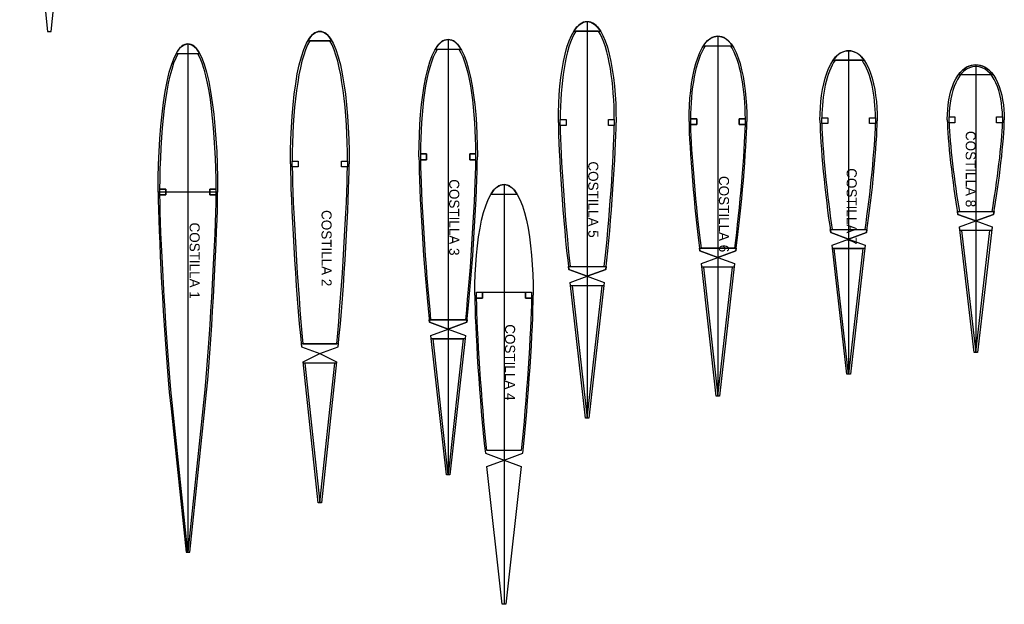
# Model space of a CAD drawing. Header units: centimetres. Extents: x -440 to 389, y -718 to 294.
# Tile 1 of 4: x -440 to 389, y -718 to -226. Entities that reach past the tile are written whole.
import ezdxf

# ---------------------------------------------------------------- set-up
doc = ezdxf.new("R2010")
doc.units = ezdxf.units.CM
doc.header["$MEASUREMENT"] = 0
doc.layers.add('Ala', color=7, linetype='Continuous')

msp = doc.modelspace()

# ---------------------------------------------------------------- linework, layer by layer
at = {"layer": 'Ala', "color": 3}
for points, knots in [([(-439.89, 80.41), (-439.72, 45.13), (-435.29, -42.67), (-430.32, -99.42), (-430.32, -99.42), (-430.32, -99.42), (-429.76, -104.89), (-429.76, -104.89), (-429.76, -104.89), (-429.76, -104.89), (-429.22, -110.26), (-429.22, -110.26), (-429.22, -110.26), (-429.22, -110.26), (-416.37, -236.09), (-416.37, -236.09), (-416.37, -236.09), (-416.37, -236.09), (-414.89, -236.09), (-414.89, -236.09), (-414.89, -236.09), (-414.89, -236.09), (-413.41, -236.09), (-413.41, -236.09), (-413.41, -236.09), (-413.41, -236.09), (-400.59, -110.33), (-400.59, -110.33), (-400.59, -110.33), (-400.59, -110.33), (-400.04, -104.89), (-400.04, -104.89), (-400.04, -104.89), (-400.04, -104.89), (-399.47, -99.33), (-399.47, -99.33), (-399.47, -99.33), (-394.5, -42.59), (-390.05, 45.13), (-389.89, 80.41)], [0, 0, 0, 0, 0.1, 0.1, 0.1, 0.1, 0.2, 0.2, 0.2, 0.2, 0.3, 0.3, 0.3, 0.3, 0.4, 0.4, 0.4, 0.4, 0.5, 0.5, 0.5, 0.5, 0.6, 0.6, 0.6, 0.6, 0.7, 0.7, 0.7, 0.7, 0.8, 0.8, 0.8, 0.8, 0.9, 0.9, 0.9, 0.9, 1, 1, 1, 1]), ([(13.4, -312.63), (13.39, -312.26), (13.39, -311.89), (13.39, -311.52), (13.39, -311.52), (13.44, -272.54), (20.47, -227.69), (37.69, -227.73), (37.69, -227.73), (54.91, -227.69), (61.94, -272.54), (61.99, -311.52), (61.99, -311.52), (61.99, -311.89), (61.99, -312.26), (61.99, -312.63)], [0, 0, 0, 0, 0.25, 0.25, 0.25, 0.25, 0.5, 0.5, 0.5, 0.5, 0.75, 0.75, 0.75, 0.75, 1, 1, 1, 1]), ([(-212.06, -347.51), (-212.07, -347.02), (-212.07, -346.53), (-212.07, -346.05), (-212.07, -346.05), (-212.02, -294.81), (-204.86, -235.85), (-187.32, -235.91), (-187.32, -235.91), (-169.77, -235.85), (-162.62, -294.81), (-162.57, -346.05), (-162.57, -346.05), (-162.57, -346.53), (-162.57, -347.02), (-162.57, -347.51)], [0, 0, 0, 0, 0.25, 0.25, 0.25, 0.25, 0.5, 0.5, 0.5, 0.5, 0.75, 0.75, 0.75, 0.75, 1, 1, 1, 1]), ([(19.89, -315.13), (19.89, -315.13), (19.89, -310.13), (19.89, -310.13), (19.89, -310.13), (19.89, -310.13), (14.89, -310.13), (14.89, -310.13), (14.89, -310.13), (15.05, -281.11), (19.17, -249.16), (28.14, -235.74), (28.14, -235.74), (28.14, -235.74), (37.69, -235.74), (37.69, -235.74), (37.69, -235.74), (37.69, -235.74), (47.24, -235.74), (47.24, -235.74), (47.24, -235.74), (56.21, -249.16), (60.33, -281.11), (60.49, -310.13), (60.49, -310.13), (60.49, -310.13), (55.49, -310.13), (55.49, -310.13), (55.49, -310.13), (55.49, -310.13), (55.49, -315.13), (55.49, -315.13), (55.49, -315.13), (55.49, -315.13), (60.49, -315.13), (60.49, -315.13), (60.49, -315.13), (60.11, -340.68), (56.37, -396.23), (51.99, -433.93), (51.99, -433.93), (51.99, -433.93), (37.69, -433.93), (37.69, -433.93), (37.69, -433.93), (37.69, -433.93), (23.37, -433.93), (23.37, -433.93), (23.37, -433.93), (18.99, -396.22), (15.26, -340.68), (14.89, -315.13), (14.89, -315.13), (14.89, -315.13), (19.89, -315.13), (19.89, -315.13)], [0, 0, 0, 0, 0.071429, 0.071429, 0.071429, 0.071429, 0.142857, 0.142857, 0.142857, 0.142857, 0.214286, 0.214286, 0.214286, 0.214286, 0.285714, 0.285714, 0.285714, 0.285714, 0.357143, 0.357143, 0.357143, 0.357143, 0.428571, 0.428571, 0.428571, 0.428571, 0.5, 0.5, 0.5, 0.5, 0.571429, 0.571429, 0.571429, 0.571429, 0.642857, 0.642857, 0.642857, 0.642857, 0.714286, 0.714286, 0.714286, 0.714286, 0.785714, 0.785714, 0.785714, 0.785714, 0.857143, 0.857143, 0.857143, 0.857143, 0.928571, 0.928571, 0.928571, 0.928571, 1, 1, 1, 1]), ([(123.39, -311.89), (123.39, -311.57), (123.39, -311.26), (123.38, -310.95), (123.38, -310.95), (123.43, -277.94), (130.46, -239.95), (147.68, -239.99), (147.68, -239.99), (164.91, -239.95), (171.94, -277.94), (171.98, -310.95), (171.98, -310.95), (171.98, -311.26), (171.98, -311.57), (171.98, -311.89)], [0, 0, 0, 0, 0.25, 0.25, 0.25, 0.25, 0.5, 0.5, 0.5, 0.5, 0.75, 0.75, 0.75, 0.75, 1, 1, 1, 1]), ([(-323.31, -371.31), (-323.31, -370.76), (-323.32, -370.21), (-323.32, -369.68), (-323.32, -369.68), (-323.27, -312.32), (-316.04, -246.34), (-298.32, -246.41), (-298.32, -246.41), (-280.6, -246.34), (-273.37, -312.32), (-273.32, -369.68), (-273.32, -369.68), (-273.32, -370.21), (-273.32, -370.76), (-273.32, -371.31)], [0, 0, 0, 0, 0.25, 0.25, 0.25, 0.25, 0.5, 0.5, 0.5, 0.5, 0.75, 0.75, 0.75, 0.75, 1, 1, 1, 1]), ([(-169.07, -350.01), (-169.07, -350.01), (-164.07, -350.01), (-164.07, -350.01), (-164.07, -350.01), (-164.41, -381.37), (-168.64, -451.8), (-173.09, -499.01), (-173.09, -499.01), (-173.09, -499.01), (-187.32, -499.01), (-187.32, -499.01), (-187.32, -499.01), (-187.32, -499.01), (-201.56, -499.01), (-201.56, -499.01), (-201.56, -499.01), (-206.01, -451.78), (-210.2, -381.36), (-210.54, -350.02), (-210.54, -350.02), (-210.54, -350.02), (-205.56, -350.01), (-205.56, -350.01), (-205.56, -350.01), (-205.56, -350.01), (-205.56, -345.01), (-205.56, -345.01), (-205.56, -345.01), (-205.56, -345.01), (-210.56, -345.02), (-210.56, -345.02), (-210.56, -345.02), (-210.45, -304.92), (-205.87, -260.33), (-195.84, -243.91), (-195.84, -243.91), (-195.84, -243.91), (-187.32, -243.91), (-187.32, -243.91), (-187.32, -243.91), (-187.32, -243.91), (-178.8, -243.91), (-178.8, -243.91), (-178.8, -243.91), (-168.77, -260.33), (-164.18, -304.91), (-164.07, -345.01), (-164.07, -345.01), (-164.07, -345.01), (-169.07, -345.01), (-169.07, -345.01), (-169.07, -345.01), (-169.07, -345.01), (-169.07, -350.01), (-169.07, -350.01)], [0, 0, 0, 0, 0.071429, 0.071429, 0.071429, 0.071429, 0.142857, 0.142857, 0.142857, 0.142857, 0.214286, 0.214286, 0.214286, 0.214286, 0.285714, 0.285714, 0.285714, 0.285714, 0.357143, 0.357143, 0.357143, 0.357143, 0.428571, 0.428571, 0.428571, 0.428571, 0.5, 0.5, 0.5, 0.5, 0.571429, 0.571429, 0.571429, 0.571429, 0.642857, 0.642857, 0.642857, 0.642857, 0.714286, 0.714286, 0.714286, 0.714286, 0.785714, 0.785714, 0.785714, 0.785714, 0.857143, 0.857143, 0.857143, 0.857143, 0.928571, 0.928571, 0.928571, 0.928571, 1, 1, 1, 1]), ([(-103.91, -341.56), (-103.92, -341.12), (-103.92, -340.69), (-103.92, -340.26), (-103.92, -340.26), (-103.87, -294.9), (-96.75, -242.7), (-79.32, -242.76), (-79.32, -242.76), (-61.88, -242.7), (-54.77, -294.9), (-54.72, -340.26), (-54.72, -340.26), (-54.72, -340.69), (-54.72, -341.12), (-54.72, -341.56)], [0, 0, 0, 0, 0.25, 0.25, 0.25, 0.25, 0.5, 0.5, 0.5, 0.5, 0.75, 0.75, 0.75, 0.75, 1, 1, 1, 1]), ([(129.9, -314.39), (129.9, -314.39), (124.88, -314.39), (124.88, -314.39), (124.88, -314.39), (125.32, -337.09), (129.42, -385.08), (133.77, -418.29), (133.77, -418.29), (133.77, -418.29), (147.68, -418.29), (147.68, -418.29), (147.68, -418.29), (147.68, -418.29), (161.59, -418.29), (161.59, -418.29), (161.59, -418.29), (165.96, -385.08), (170.05, -337.09), (170.48, -314.39), (170.48, -314.39), (170.48, -314.39), (165.49, -314.39), (165.49, -314.39), (165.49, -314.39), (165.49, -314.39), (165.48, -309.39), (165.48, -309.39), (165.48, -309.39), (165.48, -309.39), (170.48, -309.39), (170.48, -309.39), (170.48, -309.39), (170.29, -285.67), (166.49, -259.71), (158.05, -247.99), (158.05, -247.99), (158.05, -247.99), (147.68, -247.99), (147.68, -247.99), (147.68, -247.99), (147.68, -247.99), (137.31, -247.99), (137.31, -247.99), (137.31, -247.99), (128.86, -259.71), (125.08, -285.66), (124.88, -309.39), (124.88, -309.39), (124.88, -309.39), (129.9, -309.39), (129.9, -309.39), (129.9, -309.39), (129.9, -309.39), (129.9, -314.39), (129.9, -314.39)], [0, 0, 0, 0, 0.071429, 0.071429, 0.071429, 0.071429, 0.142857, 0.142857, 0.142857, 0.142857, 0.214286, 0.214286, 0.214286, 0.214286, 0.285714, 0.285714, 0.285714, 0.285714, 0.357143, 0.357143, 0.357143, 0.357143, 0.428571, 0.428571, 0.428571, 0.428571, 0.5, 0.5, 0.5, 0.5, 0.571429, 0.571429, 0.571429, 0.571429, 0.642857, 0.642857, 0.642857, 0.642857, 0.714286, 0.714286, 0.714286, 0.714286, 0.785714, 0.785714, 0.785714, 0.785714, 0.857143, 0.857143, 0.857143, 0.857143, 0.928571, 0.928571, 0.928571, 0.928571, 1, 1, 1, 1]), ([(-97.42, -344.06), (-97.42, -344.06), (-102.42, -344.06), (-102.42, -344.06), (-102.42, -344.06), (-102.06, -372.74), (-98.22, -435.84), (-93.77, -478.56), (-93.77, -478.56), (-93.77, -478.56), (-79.32, -478.56), (-79.32, -478.56), (-79.32, -478.56), (-79.32, -478.56), (-64.84, -478.56), (-64.84, -478.56), (-64.84, -478.56), (-60.38, -435.86), (-56.58, -372.76), (-56.22, -344.06), (-56.22, -344.06), (-56.22, -344.06), (-61.22, -344.06), (-61.22, -344.06), (-61.22, -344.06), (-61.22, -344.06), (-61.22, -339.06), (-61.22, -339.06), (-61.22, -339.06), (-61.22, -339.06), (-56.22, -339.06), (-56.22, -339.06), (-56.22, -339.06), (-56.35, -304.28), (-60.73, -265.78), (-70.32, -250.76), (-70.32, -250.76), (-70.32, -250.76), (-79.32, -250.76), (-79.32, -250.76), (-79.32, -250.76), (-79.32, -250.76), (-88.32, -250.76), (-88.32, -250.76), (-88.32, -250.76), (-97.9, -265.8), (-102.28, -304.31), (-102.42, -339.06), (-102.42, -339.06), (-102.42, -339.06), (-97.42, -339.06), (-97.42, -339.06), (-97.42, -339.06), (-97.42, -339.06), (-97.42, -344.06), (-97.42, -344.06)], [0, 0, 0, 0, 0.071429, 0.071429, 0.071429, 0.071429, 0.142857, 0.142857, 0.142857, 0.142857, 0.214286, 0.214286, 0.214286, 0.214286, 0.285714, 0.285714, 0.285714, 0.285714, 0.357143, 0.357143, 0.357143, 0.357143, 0.428571, 0.428571, 0.428571, 0.428571, 0.5, 0.5, 0.5, 0.5, 0.571429, 0.571429, 0.571429, 0.571429, 0.642857, 0.642857, 0.642857, 0.642857, 0.714286, 0.714286, 0.714286, 0.714286, 0.785714, 0.785714, 0.785714, 0.785714, 0.857143, 0.857143, 0.857143, 0.857143, 0.928571, 0.928571, 0.928571, 0.928571, 1, 1, 1, 1]), ([(233.59, -311.08), (233.58, -310.82), (233.58, -310.56), (233.58, -310.31), (233.58, -310.31), (233.63, -283.26), (240.6, -252.15), (257.68, -252.18), (257.68, -252.18), (274.76, -252.15), (281.73, -283.26), (281.78, -310.31), (281.78, -310.31), (281.78, -310.56), (281.78, -310.82), (281.78, -311.08)], [0, 0, 0, 0, 0.25, 0.25, 0.25, 0.25, 0.5, 0.5, 0.5, 0.5, 0.75, 0.75, 0.75, 0.75, 1, 1, 1, 1]), ([(240.09, -313.58), (240.09, -313.58), (240.09, -308.58), (240.09, -308.58), (240.09, -308.58), (240.09, -308.58), (235.08, -308.58), (235.08, -308.58), (235.08, -308.58), (235.32, -290.46), (238.88, -270.03), (246.43, -260.18), (246.43, -260.18), (246.43, -260.18), (257.68, -260.18), (257.68, -260.18), (257.68, -260.18), (257.68, -260.18), (268.93, -260.18), (268.93, -260.18), (268.93, -260.18), (276.49, -270.03), (280.04, -290.46), (280.28, -308.58), (280.28, -308.58), (280.28, -308.58), (275.28, -308.58), (275.28, -308.58), (275.28, -308.58), (275.28, -308.58), (275.28, -313.58), (275.28, -313.58), (275.28, -313.58), (275.28, -313.58), (280.28, -313.58), (280.28, -313.58), (280.28, -313.58), (279.85, -333.43), (275.84, -373.87), (271.53, -402.68), (271.53, -402.68), (271.53, -402.68), (257.68, -402.68), (257.68, -402.68), (257.68, -402.68), (257.68, -402.68), (243.82, -402.68), (243.82, -402.68), (243.82, -402.68), (239.51, -373.86), (235.51, -333.42), (235.08, -313.58), (235.08, -313.58), (235.08, -313.58), (240.09, -313.58), (240.09, -313.58)], [0, 0, 0, 0, 0.071429, 0.071429, 0.071429, 0.071429, 0.142857, 0.142857, 0.142857, 0.142857, 0.214286, 0.214286, 0.214286, 0.214286, 0.285714, 0.285714, 0.285714, 0.285714, 0.357143, 0.357143, 0.357143, 0.357143, 0.428571, 0.428571, 0.428571, 0.428571, 0.5, 0.5, 0.5, 0.5, 0.571429, 0.571429, 0.571429, 0.571429, 0.642857, 0.642857, 0.642857, 0.642857, 0.714286, 0.714286, 0.714286, 0.714286, 0.785714, 0.785714, 0.785714, 0.785714, 0.857143, 0.857143, 0.857143, 0.857143, 0.928571, 0.928571, 0.928571, 0.928571, 1, 1, 1, 1]), ([(340.69, -310.29), (340.68, -310.08), (340.68, -309.88), (340.68, -309.68), (340.68, -309.68), (340.73, -288.47), (347.67, -264.06), (364.68, -264.09), (364.68, -264.09), (381.69, -264.06), (388.63, -288.47), (388.68, -309.68), (388.68, -309.68), (388.68, -309.88), (388.68, -310.08), (388.68, -310.29)], [0, 0, 0, 0, 0.25, 0.25, 0.25, 0.25, 0.5, 0.5, 0.5, 0.5, 0.75, 0.75, 0.75, 0.75, 1, 1, 1, 1]), ([(347.18, -312.79), (347.18, -312.79), (347.18, -307.79), (347.18, -307.79), (347.18, -307.79), (347.18, -307.79), (342.18, -307.79), (342.18, -307.79), (342.18, -307.79), (342.61, -287.74), (349.23, -265.57), (364.68, -265.59), (364.68, -265.59), (380.14, -265.57), (386.75, -287.74), (387.18, -307.79), (387.18, -307.79), (387.18, -307.79), (382.18, -307.79), (382.18, -307.79), (382.18, -307.79), (382.18, -307.79), (382.18, -312.79), (382.18, -312.79), (382.18, -312.79), (382.18, -312.79), (387.18, -312.79), (387.18, -312.79), (387.18, -312.79), (386.67, -329.6), (382.68, -363.42), (378.43, -387.49), (378.43, -387.49), (378.43, -387.49), (364.68, -387.49), (364.68, -387.49), (364.68, -387.49), (364.68, -387.49), (350.92, -387.49), (350.92, -387.49), (350.92, -387.49), (346.68, -363.41), (342.69, -329.6), (342.18, -312.79), (342.18, -312.79), (342.18, -312.79), (347.18, -312.79), (347.18, -312.79)], [0, 0, 0, 0, 0.083333, 0.083333, 0.083333, 0.083333, 0.166667, 0.166667, 0.166667, 0.166667, 0.25, 0.25, 0.25, 0.25, 0.333333, 0.333333, 0.333333, 0.333333, 0.416667, 0.416667, 0.416667, 0.416667, 0.5, 0.5, 0.5, 0.5, 0.583333, 0.583333, 0.583333, 0.583333, 0.666667, 0.666667, 0.666667, 0.666667, 0.75, 0.75, 0.75, 0.75, 0.833333, 0.833333, 0.833333, 0.833333, 0.916667, 0.916667, 0.916667, 0.916667, 1, 1, 1, 1]), ([(13.39, -312.63), (13.55, -337.29), (17.31, -396.58), (22.14, -436.23), (22.14, -436.23), (22.14, -436.23), (37.69, -441.93), (37.69, -441.93), (37.69, -441.93), (37.69, -441.93), (53.24, -436.23), (53.24, -436.23), (53.24, -436.23), (58.07, -396.58), (61.83, -337.29), (61.99, -312.63)], [0, 0, 0, 0, 0.25, 0.25, 0.25, 0.25, 0.5, 0.5, 0.5, 0.5, 0.75, 0.75, 0.75, 0.75, 1, 1, 1, 1]), ([(123.38, -311.89), (123.54, -333.7), (127.76, -385.67), (132.59, -420.75), (132.59, -420.75), (132.59, -420.75), (147.68, -426.29), (147.68, -426.29), (147.68, -426.29), (147.68, -426.29), (162.78, -420.75), (162.78, -420.75), (162.78, -420.75), (167.61, -385.67), (171.82, -333.7), (171.98, -311.89)], [0, 0, 0, 0, 0.25, 0.25, 0.25, 0.25, 0.5, 0.5, 0.5, 0.5, 0.75, 0.75, 0.75, 0.75, 1, 1, 1, 1]), ([(233.58, -311.08), (233.74, -330.07), (237.82, -374.61), (242.61, -405.15), (242.61, -405.15), (242.61, -405.15), (257.68, -410.68), (257.68, -410.68), (257.68, -410.68), (257.68, -410.68), (272.73, -405.16), (272.73, -405.16), (272.73, -405.16), (277.52, -374.62), (281.62, -330.07), (281.78, -311.08)], [0, 0, 0, 0, 0.25, 0.25, 0.25, 0.25, 0.5, 0.5, 0.5, 0.5, 0.75, 0.75, 0.75, 0.75, 1, 1, 1, 1]), ([(340.68, -310.28), (340.84, -326.53), (344.95, -363.87), (349.71, -390), (349.71, -390), (349.71, -390), (364.68, -395.49), (364.68, -395.49), (364.68, -395.49), (364.68, -395.49), (379.64, -390), (379.64, -390), (379.64, -390), (384.41, -363.87), (388.52, -326.52), (388.68, -310.28)], [0, 0, 0, 0, 0.25, 0.25, 0.25, 0.25, 0.5, 0.5, 0.5, 0.5, 0.75, 0.75, 0.75, 0.75, 1, 1, 1, 1]), ([(-212.07, -347.51), (-211.91, -377.92), (-207.73, -452.41), (-202.81, -501.32), (-202.81, -501.32), (-202.81, -501.32), (-187.32, -507.01), (-187.32, -507.01), (-187.32, -507.01), (-187.32, -507.01), (-171.82, -501.33), (-171.82, -501.33), (-171.82, -501.33), (-166.9, -452.42), (-162.73, -377.92), (-162.57, -347.51)], [0, 0, 0, 0, 0.25, 0.25, 0.25, 0.25, 0.5, 0.5, 0.5, 0.5, 0.75, 0.75, 0.75, 0.75, 1, 1, 1, 1]), ([(-103.92, -341.56), (-103.76, -369.2), (-99.94, -436.32), (-95.05, -480.78), (-95.05, -480.78), (-95.05, -480.78), (-79.32, -486.56), (-79.32, -486.56), (-79.32, -486.56), (-79.32, -486.56), (-63.58, -480.78), (-63.58, -480.78), (-63.58, -480.78), (-58.69, -436.32), (-54.88, -369.2), (-54.72, -341.56)], [0, 0, 0, 0, 0.25, 0.25, 0.25, 0.25, 0.5, 0.5, 0.5, 0.5, 0.75, 0.75, 0.75, 0.75, 1, 1, 1, 1]), ([(-323.32, -371.16), (-323.15, -404.99), (-318.95, -485.28), (-313.98, -539.7), (-313.98, -539.7), (-313.98, -539.7), (-312.53, -553.51), (-312.53, -553.51), (-312.53, -553.51), (-312.53, -553.51), (-299.85, -674.21), (-299.85, -674.21), (-299.85, -674.21), (-299.85, -674.21), (-298.32, -674.21), (-298.32, -674.21), (-298.32, -674.21), (-298.32, -674.21), (-296.79, -674.21), (-296.79, -674.21), (-296.79, -674.21), (-296.79, -674.21), (-284.07, -553.51), (-284.07, -553.51), (-284.07, -553.51), (-284.07, -553.51), (-282.62, -539.68), (-282.62, -539.68), (-282.62, -539.68), (-277.65, -485.27), (-273.48, -404.99), (-273.32, -371.16)], [0, 0, 0, 0, 0.125, 0.125, 0.125, 0.125, 0.25, 0.25, 0.25, 0.25, 0.375, 0.375, 0.375, 0.375, 0.5, 0.5, 0.5, 0.5, 0.625, 0.625, 0.625, 0.625, 0.75, 0.75, 0.75, 0.75, 0.875, 0.875, 0.875, 0.875, 1, 1, 1, 1]), ([(-56.91, -458.01), (-56.92, -457.6), (-56.92, -457.19), (-56.92, -456.79), (-56.92, -456.79), (-56.87, -413.99), (-49.75, -364.76), (-32.32, -364.81), (-32.32, -364.81), (-14.88, -364.76), (-7.77, -413.99), (-7.72, -456.79), (-7.72, -456.79), (-7.72, -457.19), (-7.72, -457.6), (-7.72, -458.01)], [0, 0, 0, 0, 0.25, 0.25, 0.25, 0.25, 0.5, 0.5, 0.5, 0.5, 0.75, 0.75, 0.75, 0.75, 1, 1, 1, 1]), ([(-32.32, -455.51), (-32.32, -455.51), (-50.42, -455.51), (-50.42, -455.51), (-50.42, -455.51), (-50.42, -455.51), (-50.42, -460.51), (-50.42, -460.51), (-50.42, -460.51), (-50.42, -460.51), (-55.42, -460.51), (-55.42, -460.51), (-55.42, -460.51), (-55.05, -488.05), (-51.21, -547.84), (-46.76, -588.71), (-46.76, -588.71), (-46.76, -588.71), (-32.32, -588.71), (-32.32, -588.71), (-32.32, -588.71), (-32.32, -588.71), (-17.87, -588.71), (-17.87, -588.71), (-17.87, -588.71), (-13.42, -547.82), (-9.59, -488.03), (-9.22, -460.51), (-9.22, -460.51), (-9.22, -460.51), (-14.22, -460.51), (-14.22, -460.51), (-14.22, -460.51), (-14.22, -460.51), (-14.22, -455.51), (-14.22, -455.51), (-14.22, -455.51), (-14.22, -455.51), (-32.32, -455.51), (-32.32, -455.51)], [0, 0, 0, 0, 0.1, 0.1, 0.1, 0.1, 0.2, 0.2, 0.2, 0.2, 0.3, 0.3, 0.3, 0.3, 0.4, 0.4, 0.4, 0.4, 0.5, 0.5, 0.5, 0.5, 0.6, 0.6, 0.6, 0.6, 0.7, 0.7, 0.7, 0.7, 0.8, 0.8, 0.8, 0.8, 0.9, 0.9, 0.9, 0.9, 1, 1, 1, 1]), ([(-56.92, -458.01), (-56.76, -484.45), (-52.91, -548.42), (-48.02, -590.95), (-48.02, -590.95), (-48.02, -590.95), (-32.32, -596.71), (-32.32, -596.71), (-32.32, -596.71), (-32.32, -596.71), (-16.62, -590.95), (-16.62, -590.95), (-16.62, -590.95), (-11.73, -548.42), (-7.88, -484.45), (-7.72, -458.01)], [0, 0, 0, 0, 0.25, 0.25, 0.25, 0.25, 0.5, 0.5, 0.5, 0.5, 0.75, 0.75, 0.75, 0.75, 1, 1, 1, 1])]:
    msp.add_open_spline(points, degree=3, knots=knots, dxfattribs=at)
at = {"layer": 'Ala', "color": 254}
for points, knots in [([(26.36, -235.74), (29.63, -230.62), (33.39, -227.72), (37.69, -227.74), (37.69, -227.74), (41.99, -227.72), (45.75, -230.62), (49.02, -235.74), (49.02, -235.74), (49.02, -235.74), (26.36, -235.74), (26.36, -235.74)], [0, 0, 0, 0, 0.333333, 0.333333, 0.333333, 0.333333, 0.666667, 0.666667, 0.666667, 0.666667, 1, 1, 1, 1]), ([(-197.53, -243.91), (-194.59, -238.8), (-191.19, -235.9), (-187.32, -235.91), (-187.32, -235.91), (-183.44, -235.9), (-180.05, -238.8), (-177.11, -243.91), (-177.11, -243.91), (-177.11, -243.91), (-197.53, -243.91), (-197.53, -243.91)], [0, 0, 0, 0, 0.333333, 0.333333, 0.333333, 0.333333, 0.666667, 0.666667, 0.666667, 0.666667, 1, 1, 1, 1]), ([(135.52, -247.99), (138.79, -242.88), (143.39, -239.98), (147.68, -239.99), (147.68, -239.99), (151.98, -239.98), (156.58, -242.88), (159.85, -247.99), (159.85, -247.99), (159.85, -247.99), (135.52, -247.99), (135.52, -247.99)], [0, 0, 0, 0, 0.333333, 0.333333, 0.333333, 0.333333, 0.666667, 0.666667, 0.666667, 0.666667, 1, 1, 1, 1]), ([(-308.12, -254.41), (-305.3, -249.29), (-302.04, -246.4), (-298.32, -246.41), (-298.32, -246.41), (-294.6, -246.4), (-291.34, -249.29), (-288.51, -254.41), (-288.51, -254.41), (-288.51, -254.41), (-308.12, -254.41), (-308.12, -254.41)], [0, 0, 0, 0, 0.333333, 0.333333, 0.333333, 0.333333, 0.666667, 0.666667, 0.666667, 0.666667, 1, 1, 1, 1]), ([(-90.02, -250.76), (-86.93, -245.64), (-83.38, -242.74), (-79.32, -242.76), (-79.32, -242.76), (-75.26, -242.74), (-71.7, -245.64), (-68.62, -250.76), (-68.62, -250.76), (-68.62, -250.76), (-90.02, -250.76), (-90.02, -250.76)], [0, 0, 0, 0, 0.333333, 0.333333, 0.333333, 0.333333, 0.666667, 0.666667, 0.666667, 0.666667, 1, 1, 1, 1]), ([(244.54, -260.18), (248.07, -255.06), (253.04, -252.17), (257.68, -252.18), (257.68, -252.18), (262.33, -252.17), (267.29, -255.06), (270.82, -260.18), (270.82, -260.18), (270.82, -260.18), (244.54, -260.18), (244.54, -260.18)], [0, 0, 0, 0, 0.333333, 0.333333, 0.333333, 0.333333, 0.666667, 0.666667, 0.666667, 0.666667, 1, 1, 1, 1]), ([(350.21, -272.09), (354.1, -266.97), (359.57, -264.08), (364.68, -264.09), (364.68, -264.09), (369.8, -264.07), (375.27, -266.97), (379.15, -272.09), (379.15, -272.09), (379.15, -272.09), (350.21, -272.09), (350.21, -272.09)], [0, 0, 0, 0, 0.333333, 0.333333, 0.333333, 0.333333, 0.666667, 0.666667, 0.666667, 0.666667, 1, 1, 1, 1]), ([(19.89, -315.13), (19.89, -315.13), (19.89, -310.13), (19.89, -310.13), (19.89, -310.13), (19.89, -310.13), (14.89, -310.13), (14.89, -310.13), (14.89, -310.13), (14.89, -310.13), (14.89, -315.13), (14.89, -315.13), (14.89, -315.13), (14.89, -315.13), (19.89, -315.13), (19.89, -315.13)], [0, 0, 0, 0, 0.25, 0.25, 0.25, 0.25, 0.5, 0.5, 0.5, 0.5, 0.75, 0.75, 0.75, 0.75, 1, 1, 1, 1]), ([(60.49, -315.13), (60.49, -315.13), (60.49, -310.13), (60.49, -310.13), (60.49, -310.13), (60.49, -310.13), (55.49, -310.13), (55.49, -310.13), (55.49, -310.13), (55.49, -310.13), (55.49, -315.13), (55.49, -315.13), (55.49, -315.13), (55.49, -315.13), (60.49, -315.13), (60.49, -315.13)], [0, 0, 0, 0, 0.25, 0.25, 0.25, 0.25, 0.5, 0.5, 0.5, 0.5, 0.75, 0.75, 0.75, 0.75, 1, 1, 1, 1]), ([(129.9, -314.39), (129.9, -314.39), (129.9, -309.39), (129.9, -309.39), (129.9, -309.39), (129.9, -309.39), (124.9, -309.39), (124.9, -309.39), (124.9, -309.39), (124.9, -309.39), (124.9, -314.39), (124.9, -314.39), (124.9, -314.39), (124.9, -314.39), (129.9, -314.39), (129.9, -314.39)], [0, 0, 0, 0, 0.25, 0.25, 0.25, 0.25, 0.5, 0.5, 0.5, 0.5, 0.75, 0.75, 0.75, 0.75, 1, 1, 1, 1]), ([(170.48, -314.39), (170.48, -314.39), (170.48, -309.39), (170.48, -309.39), (170.48, -309.39), (170.48, -309.39), (165.48, -309.39), (165.48, -309.39), (165.48, -309.39), (165.48, -309.39), (165.48, -314.39), (165.48, -314.39), (165.48, -314.39), (165.48, -314.39), (170.48, -314.39), (170.48, -314.39)], [0, 0, 0, 0, 0.25, 0.25, 0.25, 0.25, 0.5, 0.5, 0.5, 0.5, 0.75, 0.75, 0.75, 0.75, 1, 1, 1, 1]), ([(240.09, -313.58), (240.09, -313.58), (240.09, -308.58), (240.09, -308.58), (240.09, -308.58), (240.09, -308.58), (235.09, -308.58), (235.09, -308.58), (235.09, -308.58), (235.09, -308.58), (235.09, -313.58), (235.09, -313.58), (235.09, -313.58), (235.09, -313.58), (240.09, -313.58), (240.09, -313.58)], [0, 0, 0, 0, 0.25, 0.25, 0.25, 0.25, 0.5, 0.5, 0.5, 0.5, 0.75, 0.75, 0.75, 0.75, 1, 1, 1, 1]), ([(280.28, -313.58), (280.28, -313.58), (280.28, -308.58), (280.28, -308.58), (280.28, -308.58), (280.28, -308.58), (275.28, -308.58), (275.28, -308.58), (275.28, -308.58), (275.28, -308.58), (275.28, -313.58), (275.28, -313.58), (275.28, -313.58), (275.28, -313.58), (280.28, -313.58), (280.28, -313.58)], [0, 0, 0, 0, 0.25, 0.25, 0.25, 0.25, 0.5, 0.5, 0.5, 0.5, 0.75, 0.75, 0.75, 0.75, 1, 1, 1, 1]), ([(347.18, -312.79), (347.18, -312.79), (347.18, -307.79), (347.18, -307.79), (347.18, -307.79), (347.18, -307.79), (342.18, -307.79), (342.18, -307.79), (342.18, -307.79), (342.18, -307.79), (342.18, -312.79), (342.18, -312.79), (342.18, -312.79), (342.18, -312.79), (347.18, -312.79), (347.18, -312.79)], [0, 0, 0, 0, 0.25, 0.25, 0.25, 0.25, 0.5, 0.5, 0.5, 0.5, 0.75, 0.75, 0.75, 0.75, 1, 1, 1, 1]), ([(387.18, -312.79), (387.18, -312.79), (387.18, -307.79), (387.18, -307.79), (387.18, -307.79), (387.18, -307.79), (382.18, -307.79), (382.18, -307.79), (382.18, -307.79), (382.18, -307.79), (382.18, -312.79), (382.18, -312.79), (382.18, -312.79), (382.18, -312.79), (387.18, -312.79), (387.18, -312.79)], [0, 0, 0, 0, 0.25, 0.25, 0.25, 0.25, 0.5, 0.5, 0.5, 0.5, 0.75, 0.75, 0.75, 0.75, 1, 1, 1, 1]), ([(-97.42, -344.06), (-97.42, -344.06), (-97.42, -339.06), (-97.42, -339.06), (-97.42, -339.06), (-97.42, -339.06), (-102.42, -339.06), (-102.42, -339.06), (-102.42, -339.06), (-102.42, -339.06), (-102.42, -344.06), (-102.42, -344.06), (-102.42, -344.06), (-102.42, -344.06), (-97.42, -344.06), (-97.42, -344.06)], [0, 0, 0, 0, 0.25, 0.25, 0.25, 0.25, 0.5, 0.5, 0.5, 0.5, 0.75, 0.75, 0.75, 0.75, 1, 1, 1, 1]), ([(-56.22, -344.06), (-56.22, -344.06), (-56.22, -339.06), (-56.22, -339.06), (-56.22, -339.06), (-56.22, -339.06), (-61.22, -339.06), (-61.22, -339.06), (-61.22, -339.06), (-61.22, -339.06), (-61.22, -344.06), (-61.22, -344.06), (-61.22, -344.06), (-61.22, -344.06), (-56.22, -344.06), (-56.22, -344.06)], [0, 0, 0, 0, 0.25, 0.25, 0.25, 0.25, 0.5, 0.5, 0.5, 0.5, 0.75, 0.75, 0.75, 0.75, 1, 1, 1, 1]), ([(-205.56, -350.01), (-205.56, -350.01), (-205.56, -345.01), (-205.56, -345.01), (-205.56, -345.01), (-205.56, -345.01), (-210.56, -345.01), (-210.56, -345.01), (-210.56, -345.01), (-210.56, -345.01), (-210.56, -350.01), (-210.56, -350.01), (-210.56, -350.01), (-210.56, -350.01), (-205.56, -350.01), (-205.56, -350.01)], [0, 0, 0, 0, 0.25, 0.25, 0.25, 0.25, 0.5, 0.5, 0.5, 0.5, 0.75, 0.75, 0.75, 0.75, 1, 1, 1, 1]), ([(-164.07, -350.01), (-164.07, -350.01), (-164.07, -345.01), (-164.07, -345.01), (-164.07, -345.01), (-164.07, -345.01), (-169.07, -345.01), (-169.07, -345.01), (-169.07, -345.01), (-169.07, -345.01), (-169.07, -350.01), (-169.07, -350.01), (-169.07, -350.01), (-169.07, -350.01), (-164.07, -350.01), (-164.07, -350.01)], [0, 0, 0, 0, 0.25, 0.25, 0.25, 0.25, 0.5, 0.5, 0.5, 0.5, 0.75, 0.75, 0.75, 0.75, 1, 1, 1, 1]), ([(-316.82, -373.61), (-316.82, -373.61), (-316.82, -368.61), (-316.82, -368.61), (-316.82, -368.61), (-316.82, -368.61), (-321.82, -368.61), (-321.82, -368.61), (-321.82, -368.61), (-321.82, -368.61), (-321.82, -373.61), (-321.82, -373.61), (-321.82, -373.61), (-321.82, -373.61), (-316.82, -373.61), (-316.82, -373.61)], [0, 0, 0, 0, 0.25, 0.25, 0.25, 0.25, 0.5, 0.5, 0.5, 0.5, 0.75, 0.75, 0.75, 0.75, 1, 1, 1, 1]), ([(-274.82, -373.61), (-274.82, -373.61), (-274.82, -368.61), (-274.82, -368.61), (-274.82, -368.61), (-274.82, -368.61), (-279.82, -368.61), (-279.82, -368.61), (-279.82, -368.61), (-279.82, -368.61), (-279.82, -373.61), (-279.82, -373.61), (-279.82, -373.61), (-279.82, -373.61), (-274.82, -373.61), (-274.82, -373.61)], [0, 0, 0, 0, 0.25, 0.25, 0.25, 0.25, 0.5, 0.5, 0.5, 0.5, 0.75, 0.75, 0.75, 0.75, 1, 1, 1, 1]), ([(-43.31, -372.81), (-40.14, -367.69), (-36.49, -364.8), (-32.32, -364.81), (-32.32, -364.81), (-28.15, -364.8), (-24.49, -367.69), (-21.32, -372.81), (-21.32, -372.81), (-21.32, -372.81), (-43.31, -372.81), (-43.31, -372.81)], [0, 0, 0, 0, 0.333333, 0.333333, 0.333333, 0.333333, 0.666667, 0.666667, 0.666667, 0.666667, 1, 1, 1, 1]), ([(379.64, -390), (379.64, -390), (380.09, -387.49), (380.09, -387.49), (380.09, -387.49), (380.09, -387.49), (349.27, -387.49), (349.27, -387.49), (349.27, -387.49), (349.27, -387.49), (349.71, -390), (349.71, -390), (349.71, -390), (349.71, -390), (364.68, -395.49), (364.68, -395.49), (364.68, -395.49), (364.68, -395.49), (379.64, -390), (379.64, -390)], [0, 0, 0, 0, 0.2, 0.2, 0.2, 0.2, 0.4, 0.4, 0.4, 0.4, 0.6, 0.6, 0.6, 0.6, 0.8, 0.8, 0.8, 0.8, 1, 1, 1, 1]), ([(378.07, -403.49), (378.07, -403.49), (378.42, -400.53), (378.42, -400.53), (378.42, -400.53), (378.42, -400.53), (364.68, -395.49), (364.68, -395.49), (364.68, -395.49), (364.68, -395.49), (350.93, -400.54), (350.93, -400.54), (350.93, -400.54), (350.93, -400.54), (351.28, -403.49), (351.28, -403.49), (351.28, -403.49), (351.28, -403.49), (378.07, -403.49), (378.07, -403.49)], [0, 0, 0, 0, 0.2, 0.2, 0.2, 0.2, 0.4, 0.4, 0.4, 0.4, 0.6, 0.6, 0.6, 0.6, 0.8, 0.8, 0.8, 0.8, 1, 1, 1, 1]), ([(272.73, -405.16), (272.73, -405.16), (273.11, -402.68), (273.11, -402.68), (273.11, -402.68), (273.11, -402.68), (242.23, -402.68), (242.23, -402.68), (242.23, -402.68), (242.23, -402.68), (242.59, -405.14), (242.59, -405.14), (242.59, -405.14), (242.59, -405.14), (257.68, -410.68), (257.68, -410.68), (257.68, -410.68), (257.68, -410.68), (272.73, -405.16), (272.73, -405.16)], [0, 0, 0, 0, 0.2, 0.2, 0.2, 0.2, 0.4, 0.4, 0.4, 0.4, 0.6, 0.6, 0.6, 0.6, 0.8, 0.8, 0.8, 0.8, 1, 1, 1, 1]), ([(271.2, -418.68), (271.2, -418.68), (271.54, -415.77), (271.54, -415.77), (271.54, -415.77), (271.54, -415.77), (257.68, -410.68), (257.68, -410.68), (257.68, -410.68), (257.68, -410.68), (243.82, -415.77), (243.82, -415.77), (243.82, -415.77), (243.82, -415.77), (244.15, -418.68), (244.15, -418.68), (244.15, -418.68), (244.15, -418.68), (271.2, -418.68), (271.2, -418.68)], [0, 0, 0, 0, 0.2, 0.2, 0.2, 0.2, 0.4, 0.4, 0.4, 0.4, 0.6, 0.6, 0.6, 0.6, 0.8, 0.8, 0.8, 0.8, 1, 1, 1, 1]), ([(162.78, -420.75), (162.78, -420.75), (163.11, -418.29), (163.11, -418.29), (163.11, -418.29), (163.11, -418.29), (132.26, -418.29), (132.26, -418.29), (132.26, -418.29), (132.26, -418.29), (132.59, -420.75), (132.59, -420.75), (132.59, -420.75), (132.59, -420.75), (147.68, -426.29), (147.68, -426.29), (147.68, -426.29), (147.68, -426.29), (162.78, -420.75), (162.78, -420.75)], [0, 0, 0, 0, 0.2, 0.2, 0.2, 0.2, 0.4, 0.4, 0.4, 0.4, 0.6, 0.6, 0.6, 0.6, 0.8, 0.8, 0.8, 0.8, 1, 1, 1, 1]), ([(161.26, -434.29), (161.26, -434.29), (161.58, -431.39), (161.58, -431.39), (161.58, -431.39), (161.58, -431.39), (147.68, -426.29), (147.68, -426.29), (147.68, -426.29), (147.68, -426.29), (133.78, -431.4), (133.78, -431.4), (133.78, -431.4), (133.78, -431.4), (134.11, -434.29), (134.11, -434.29), (134.11, -434.29), (134.11, -434.29), (161.26, -434.29), (161.26, -434.29)], [0, 0, 0, 0, 0.2, 0.2, 0.2, 0.2, 0.4, 0.4, 0.4, 0.4, 0.6, 0.6, 0.6, 0.6, 0.8, 0.8, 0.8, 0.8, 1, 1, 1, 1]), ([(53.24, -436.23), (53.24, -436.23), (53.5, -433.93), (53.5, -433.93), (53.5, -433.93), (53.5, -433.93), (21.88, -433.93), (21.88, -433.93), (21.88, -433.93), (21.88, -433.93), (22.14, -436.23), (22.14, -436.23), (22.14, -436.23), (22.14, -436.23), (37.69, -441.93), (37.69, -441.93), (37.69, -441.93), (37.69, -441.93), (53.24, -436.23), (53.24, -436.23)], [0, 0, 0, 0, 0.2, 0.2, 0.2, 0.2, 0.4, 0.4, 0.4, 0.4, 0.6, 0.6, 0.6, 0.6, 0.8, 0.8, 0.8, 0.8, 1, 1, 1, 1]), ([(51.7, -449.93), (51.7, -449.93), (52.01, -447.19), (52.01, -447.19), (52.01, -447.19), (52.01, -447.19), (37.69, -441.93), (37.69, -441.93), (37.69, -441.93), (37.69, -441.93), (23.37, -447.19), (23.37, -447.19), (23.37, -447.19), (23.37, -447.19), (23.68, -449.93), (23.68, -449.93), (23.68, -449.93), (23.68, -449.93), (51.7, -449.93), (51.7, -449.93)], [0, 0, 0, 0, 0.2, 0.2, 0.2, 0.2, 0.4, 0.4, 0.4, 0.4, 0.6, 0.6, 0.6, 0.6, 0.8, 0.8, 0.8, 0.8, 1, 1, 1, 1]), ([(-50.42, -460.51), (-50.42, -460.51), (-50.42, -455.51), (-50.42, -455.51), (-50.42, -455.51), (-50.42, -455.51), (-55.42, -455.51), (-55.42, -455.51), (-55.42, -455.51), (-55.42, -455.51), (-55.42, -460.51), (-55.42, -460.51), (-55.42, -460.51), (-55.42, -460.51), (-50.42, -460.51), (-50.42, -460.51)], [0, 0, 0, 0, 0.25, 0.25, 0.25, 0.25, 0.5, 0.5, 0.5, 0.5, 0.75, 0.75, 0.75, 0.75, 1, 1, 1, 1]), ([(-9.22, -460.51), (-9.22, -460.51), (-9.22, -455.51), (-9.22, -455.51), (-9.22, -455.51), (-9.22, -455.51), (-14.22, -455.51), (-14.22, -455.51), (-14.22, -455.51), (-14.22, -455.51), (-14.22, -460.51), (-14.22, -460.51), (-14.22, -460.51), (-14.22, -460.51), (-9.22, -460.51), (-9.22, -460.51)], [0, 0, 0, 0, 0.25, 0.25, 0.25, 0.25, 0.5, 0.5, 0.5, 0.5, 0.75, 0.75, 0.75, 0.75, 1, 1, 1, 1]), ([(-95.05, -480.78), (-95.05, -480.78), (-79.32, -486.56), (-79.32, -486.56), (-79.32, -486.56), (-79.32, -486.56), (-63.58, -480.78), (-63.58, -480.78), (-63.58, -480.78), (-63.58, -480.78), (-63.33, -478.56), (-63.33, -478.56), (-63.33, -478.56), (-63.33, -478.56), (-95.3, -478.56), (-95.3, -478.56), (-95.3, -478.56), (-95.3, -478.56), (-95.05, -480.78), (-95.05, -480.78)], [0, 0, 0, 0, 0.2, 0.2, 0.2, 0.2, 0.4, 0.4, 0.4, 0.4, 0.6, 0.6, 0.6, 0.6, 0.8, 0.8, 0.8, 0.8, 1, 1, 1, 1]), ([(-65.1, -494.56), (-65.1, -494.56), (-64.81, -491.88), (-64.81, -491.88), (-64.81, -491.88), (-64.81, -491.88), (-79.32, -486.56), (-79.32, -486.56), (-79.32, -486.56), (-79.32, -486.56), (-93.82, -491.88), (-93.82, -491.88), (-93.82, -491.88), (-93.82, -491.88), (-93.53, -494.56), (-93.53, -494.56), (-93.53, -494.56), (-93.53, -494.56), (-65.1, -494.56), (-65.1, -494.56)], [0, 0, 0, 0, 0.2, 0.2, 0.2, 0.2, 0.4, 0.4, 0.4, 0.4, 0.6, 0.6, 0.6, 0.6, 0.8, 0.8, 0.8, 0.8, 1, 1, 1, 1]), ([(-171.58, -499.01), (-171.58, -499.01), (-171.82, -501.32), (-171.82, -501.32), (-171.82, -501.32), (-171.82, -501.32), (-187.32, -507.01), (-187.32, -507.01), (-187.32, -507.01), (-187.32, -507.01), (-202.81, -501.32), (-202.81, -501.32), (-202.81, -501.32), (-202.81, -501.32), (-203.06, -499.01), (-203.06, -499.01), (-203.06, -499.01), (-203.06, -499.01), (-171.58, -499.01), (-171.58, -499.01)], [0, 0, 0, 0, 0.2, 0.2, 0.2, 0.2, 0.4, 0.4, 0.4, 0.4, 0.6, 0.6, 0.6, 0.6, 0.8, 0.8, 0.8, 0.8, 1, 1, 1, 1]), ([(-173.28, -515.04), (-173.28, -515.04), (-173.17, -513.94), (-173.17, -513.94), (-173.17, -513.94), (-173.17, -513.94), (-187.32, -507.01), (-187.32, -507.01), (-187.32, -507.01), (-187.32, -507.01), (-201.47, -513.94), (-201.47, -513.94), (-201.47, -513.94), (-201.47, -513.94), (-201.35, -515.04), (-201.35, -515.04), (-201.35, -515.04), (-201.35, -515.04), (-173.28, -515.04), (-173.28, -515.04)], [0, 0, 0, 0, 0.2, 0.2, 0.2, 0.2, 0.4, 0.4, 0.4, 0.4, 0.6, 0.6, 0.6, 0.6, 0.8, 0.8, 0.8, 0.8, 1, 1, 1, 1])]:
    msp.add_open_spline(points, degree=3, knots=knots, dxfattribs=at)
at = {"layer": 'Ala'}
for points in [[(37.69, -227.74), (37.69, -227.74), (37.69, -561.53), (37.69, -561.53)], [(147.68, -239.99), (147.68, -239.99), (147.68, -542.89), (147.68, -542.89)], [(-298.32, -246.41), (-298.32, -246.41), (-298.32, -674.21), (-298.32, -674.21)], [(-79.32, -242.76), (-79.32, -242.76), (-79.32, -609.26), (-79.32, -609.26)], [(257.68, -252.18), (257.68, -252.18), (257.68, -524.38), (257.68, -524.38)], [(364.68, -264.09), (364.68, -264.09), (364.68, -506.29), (364.68, -506.29)], [(-273.32, -371.11), (-273.32, -371.11), (-323.32, -371.11), (-323.32, -371.11)], [(-32.32, -364.81), (-32.32, -364.81), (-32.32, -718.11), (-32.32, -718.11)], [(-95.3, -478.56), (-95.3, -478.56), (-95.05, -480.78), (-95.05, -480.78)]]:
    msp.add_open_spline(points, degree=3, dxfattribs=at)
for points, knots in [([(-312.7, -537.51), (-312.7, -537.51), (-311.01, -553.51), (-311.01, -553.51), (-311.01, -553.51), (-311.01, -553.51), (-298.32, -674.21), (-298.32, -674.21), (-298.32, -674.21), (-298.32, -674.21), (-285.64, -553.51), (-285.64, -553.51), (-285.64, -553.51), (-285.64, -553.51), (-283.97, -537.51), (-283.97, -537.51), (-283.97, -537.51), (-279.48, -484.48), (-275.13, -408.31), (-274.82, -373.61), (-274.82, -373.61), (-274.82, -373.61), (-279.82, -373.61), (-279.82, -373.61), (-279.82, -373.61), (-279.82, -373.61), (-279.82, -368.61), (-279.82, -368.61), (-279.82, -368.61), (-279.82, -368.61), (-274.84, -368.6), (-274.84, -368.6), (-274.84, -368.6), (-275.03, -322.73), (-279.84, -272.08), (-290.24, -254.41), (-290.24, -254.41), (-290.24, -254.41), (-306.42, -254.41), (-306.42, -254.41), (-306.42, -254.41), (-316.81, -272.08), (-321.63, -322.73), (-321.83, -368.61), (-321.83, -368.61), (-321.83, -368.61), (-316.84, -368.6), (-316.84, -368.6), (-316.84, -368.6), (-316.84, -368.6), (-316.84, -373.6), (-316.84, -373.6), (-316.84, -373.6), (-316.84, -373.6), (-321.84, -373.6), (-321.84, -373.6), (-321.84, -373.6), (-321.68, -407), (-317.29, -483.22), (-312.7, -537.51)], [0, 0, 0, 0, 0.066667, 0.066667, 0.066667, 0.066667, 0.133333, 0.133333, 0.133333, 0.133333, 0.2, 0.2, 0.2, 0.2, 0.266667, 0.266667, 0.266667, 0.266667, 0.333333, 0.333333, 0.333333, 0.333333, 0.4, 0.4, 0.4, 0.4, 0.466667, 0.466667, 0.466667, 0.466667, 0.533333, 0.533333, 0.533333, 0.533333, 0.6, 0.6, 0.6, 0.6, 0.666667, 0.666667, 0.666667, 0.666667, 0.733333, 0.733333, 0.733333, 0.733333, 0.8, 0.8, 0.8, 0.8, 0.866667, 0.866667, 0.866667, 0.866667, 0.933333, 0.933333, 0.933333, 0.933333, 1, 1, 1, 1]), ([(364.68, -395.49), (364.68, -395.49), (350.93, -400.54), (350.93, -400.54), (350.93, -400.54), (350.93, -400.54), (363.18, -506.29), (363.18, -506.29), (363.18, -506.29), (363.18, -506.29), (364.69, -506.29), (364.69, -506.29), (364.69, -506.29), (364.69, -506.29), (366.18, -506.29), (366.18, -506.29), (366.18, -506.29), (366.18, -506.29), (378.42, -400.53), (378.42, -400.53), (378.42, -400.53), (378.42, -400.53), (364.68, -395.49), (364.68, -395.49)], [0, 0, 0, 0, 0.166667, 0.166667, 0.166667, 0.166667, 0.333333, 0.333333, 0.333333, 0.333333, 0.5, 0.5, 0.5, 0.5, 0.666667, 0.666667, 0.666667, 0.666667, 0.833333, 0.833333, 0.833333, 0.833333, 1, 1, 1, 1]), ([(376.57, -403.49), (376.57, -403.49), (364.68, -506.29), (364.68, -506.29), (364.68, -506.29), (364.68, -506.29), (352.78, -403.49), (352.78, -403.49), (352.78, -403.49), (352.78, -403.49), (376.57, -403.49), (376.57, -403.49)], [0, 0, 0, 0, 0.333333, 0.333333, 0.333333, 0.333333, 0.666667, 0.666667, 0.666667, 0.666667, 1, 1, 1, 1]), ([(257.68, -410.68), (257.68, -410.68), (243.82, -415.77), (243.82, -415.77), (243.82, -415.77), (243.82, -415.77), (256.19, -524.38), (256.19, -524.38), (256.19, -524.38), (256.19, -524.38), (257.68, -524.38), (257.68, -524.38), (257.68, -524.38), (257.68, -524.38), (259.18, -524.38), (259.18, -524.38), (259.18, -524.38), (259.18, -524.38), (271.53, -415.77), (271.53, -415.77), (271.53, -415.77), (271.53, -415.77), (257.68, -410.68), (257.68, -410.68)], [0, 0, 0, 0, 0.166667, 0.166667, 0.166667, 0.166667, 0.333333, 0.333333, 0.333333, 0.333333, 0.5, 0.5, 0.5, 0.5, 0.666667, 0.666667, 0.666667, 0.666667, 0.833333, 0.833333, 0.833333, 0.833333, 1, 1, 1, 1]), ([(269.71, -418.68), (269.71, -418.68), (245.64, -418.68), (245.64, -418.68), (245.64, -418.68), (245.64, -418.68), (257.68, -524.38), (257.68, -524.38), (257.68, -524.38), (257.68, -524.38), (269.71, -418.68), (269.71, -418.68)], [0, 0, 0, 0, 0.333333, 0.333333, 0.333333, 0.333333, 0.666667, 0.666667, 0.666667, 0.666667, 1, 1, 1, 1]), ([(147.68, -426.29), (147.68, -426.29), (133.78, -431.4), (133.78, -431.4), (133.78, -431.4), (133.78, -431.4), (146.23, -542.89), (146.23, -542.89), (146.23, -542.89), (146.23, -542.89), (147.68, -542.89), (147.68, -542.89), (147.68, -542.89), (147.68, -542.89), (149.14, -542.89), (149.14, -542.89), (149.14, -542.89), (149.14, -542.89), (161.58, -431.39), (161.58, -431.39), (161.58, -431.39), (161.58, -431.39), (147.68, -426.29), (147.68, -426.29)], [0, 0, 0, 0, 0.166667, 0.166667, 0.166667, 0.166667, 0.333333, 0.333333, 0.333333, 0.333333, 0.5, 0.5, 0.5, 0.5, 0.666667, 0.666667, 0.666667, 0.666667, 0.833333, 0.833333, 0.833333, 0.833333, 1, 1, 1, 1]), ([(159.87, -434.29), (159.87, -434.29), (147.68, -542.85), (147.68, -542.85), (147.68, -542.85), (147.68, -542.85), (135.51, -434.29), (135.51, -434.29), (135.51, -434.29), (135.51, -434.29), (159.87, -434.29), (159.87, -434.29)], [0, 0, 0, 0, 0.333333, 0.333333, 0.333333, 0.333333, 0.666667, 0.666667, 0.666667, 0.666667, 1, 1, 1, 1]), ([(37.69, -441.93), (37.69, -441.93), (23.37, -447.19), (23.37, -447.19), (23.37, -447.19), (23.37, -447.19), (36.19, -561.53), (36.19, -561.53), (36.19, -561.53), (36.19, -561.53), (37.69, -561.53), (37.69, -561.53), (37.69, -561.53), (37.69, -561.53), (39.19, -561.53), (39.19, -561.53), (39.19, -561.53), (39.19, -561.53), (52.01, -447.19), (52.01, -447.19), (52.01, -447.19), (52.01, -447.19), (37.69, -441.93), (37.69, -441.93)], [0, 0, 0, 0, 0.166667, 0.166667, 0.166667, 0.166667, 0.333333, 0.333333, 0.333333, 0.333333, 0.5, 0.5, 0.5, 0.5, 0.666667, 0.666667, 0.666667, 0.666667, 0.833333, 0.833333, 0.833333, 0.833333, 1, 1, 1, 1]), ([(37.68, -561.53), (37.68, -561.53), (25.16, -449.93), (25.16, -449.93), (25.16, -449.93), (25.16, -449.93), (50.2, -449.93), (50.2, -449.93), (50.2, -449.93), (50.2, -449.93), (37.68, -561.53), (37.68, -561.53)], [0, 0, 0, 0, 0.333333, 0.333333, 0.333333, 0.333333, 0.666667, 0.666667, 0.666667, 0.666667, 1, 1, 1, 1]), ([(-63.57, -480.76), (-63.57, -480.76), (-79.32, -486.56), (-79.32, -486.56), (-79.32, -486.56), (-79.32, -486.56), (-95.07, -480.76), (-95.07, -480.76)], [0, 0, 0, 0, 0.5, 0.5, 0.5, 0.5, 1, 1, 1, 1]), ([(-79.32, -486.56), (-79.32, -486.56), (-93.82, -491.88), (-93.82, -491.88), (-93.82, -491.88), (-93.82, -491.88), (-80.82, -609.26), (-80.82, -609.26), (-80.82, -609.26), (-80.82, -609.26), (-79.32, -609.26), (-79.32, -609.26), (-79.32, -609.26), (-79.32, -609.26), (-77.82, -609.26), (-77.82, -609.26), (-77.82, -609.26), (-77.82, -609.26), (-64.81, -491.88), (-64.81, -491.88), (-64.81, -491.88), (-64.81, -491.88), (-79.32, -486.56), (-79.32, -486.56)], [0, 0, 0, 0, 0.166667, 0.166667, 0.166667, 0.166667, 0.333333, 0.333333, 0.333333, 0.333333, 0.5, 0.5, 0.5, 0.5, 0.666667, 0.666667, 0.666667, 0.666667, 0.833333, 0.833333, 0.833333, 0.833333, 1, 1, 1, 1]), ([(-79.32, -609.23), (-79.32, -609.23), (-66.61, -494.56), (-66.61, -494.56), (-66.61, -494.56), (-66.61, -494.56), (-91.99, -494.56), (-91.99, -494.56), (-91.99, -494.56), (-91.99, -494.56), (-79.32, -609.23), (-79.32, -609.23)], [0, 0, 0, 0, 0.333333, 0.333333, 0.333333, 0.333333, 0.666667, 0.666667, 0.666667, 0.666667, 1, 1, 1, 1]), ([(-187.32, -507.01), (-187.32, -507.01), (-201.47, -513.93), (-201.47, -513.93), (-201.47, -513.93), (-201.47, -513.93), (-188.82, -632.61), (-188.82, -632.61), (-188.82, -632.61), (-188.82, -632.61), (-187.32, -632.61), (-187.32, -632.61), (-187.32, -632.61), (-187.32, -632.61), (-185.82, -632.61), (-185.82, -632.61), (-185.82, -632.61), (-185.82, -632.61), (-173.17, -513.93), (-173.17, -513.93), (-173.17, -513.93), (-173.17, -513.93), (-187.32, -507.01), (-187.32, -507.01)], [0, 0, 0, 0, 0.166667, 0.166667, 0.166667, 0.166667, 0.333333, 0.333333, 0.333333, 0.333333, 0.5, 0.5, 0.5, 0.5, 0.666667, 0.666667, 0.666667, 0.666667, 0.833333, 0.833333, 0.833333, 0.833333, 1, 1, 1, 1]), ([(-187.32, -632.49), (-187.32, -632.49), (-199.84, -515.04), (-199.84, -515.04), (-199.84, -515.04), (-199.84, -515.04), (-174.8, -515.04), (-174.8, -515.04), (-174.8, -515.04), (-174.8, -515.04), (-187.32, -632.49), (-187.32, -632.49)], [0, 0, 0, 0, 0.333333, 0.333333, 0.333333, 0.333333, 0.666667, 0.666667, 0.666667, 0.666667, 1, 1, 1, 1]), ([(-32.32, -596.71), (-32.32, -596.71), (-46.78, -602.02), (-46.78, -602.02), (-46.78, -602.02), (-46.78, -602.02), (-33.82, -718.11), (-33.82, -718.11), (-33.82, -718.11), (-33.82, -718.11), (-32.32, -718.11), (-32.32, -718.11), (-32.32, -718.11), (-32.32, -718.11), (-30.82, -718.11), (-30.82, -718.11), (-30.82, -718.11), (-30.82, -718.11), (-17.86, -602.02), (-17.86, -602.02), (-17.86, -602.02), (-17.86, -602.02), (-32.32, -596.71), (-32.32, -596.71)], [0, 0, 0, 0, 0.166667, 0.166667, 0.166667, 0.166667, 0.333333, 0.333333, 0.333333, 0.333333, 0.5, 0.5, 0.5, 0.5, 0.666667, 0.666667, 0.666667, 0.666667, 0.833333, 0.833333, 0.833333, 0.833333, 1, 1, 1, 1])]:
    msp.add_open_spline(points, degree=3, knots=knots, dxfattribs=at)

# ---------------------------------------------------------------- texts
at = {"layer": 'Ala', "char_height": 8.4667, "attachment_point": 1, "rotation": 270}
for s, insert in [('\\fAvantGarde Bk BT;COSTILLA 8', (364.68, -319.71)), ('\\fAvantGarde Bk BT;COSTILLA 5', (47.02, -345.35)), ('\\fAvantGarde Bk BT;COSTILLA 7', (264.5, -351.11)), ('\\fAvantGarde Bk BT;COSTILLA 3', (-69.99, -360.37)), ('\\fAvantGarde Bk BT;COSTILLA 6', (157.02, -357.61)), ('\\fAvantGarde Bk BT;COSTILLA 2', (-177.42, -386.31)), ('\\fAvantGarde Bk BT;COSTILLA 1', (-288.42, -396.8)), ('\\fAvantGarde Bk BT;COSTILLA 4', (-22.99, -482.42))]:
    msp.add_mtext(s, dxfattribs=dict(at, insert=insert))

doc.saveas('drawing.dxf')
